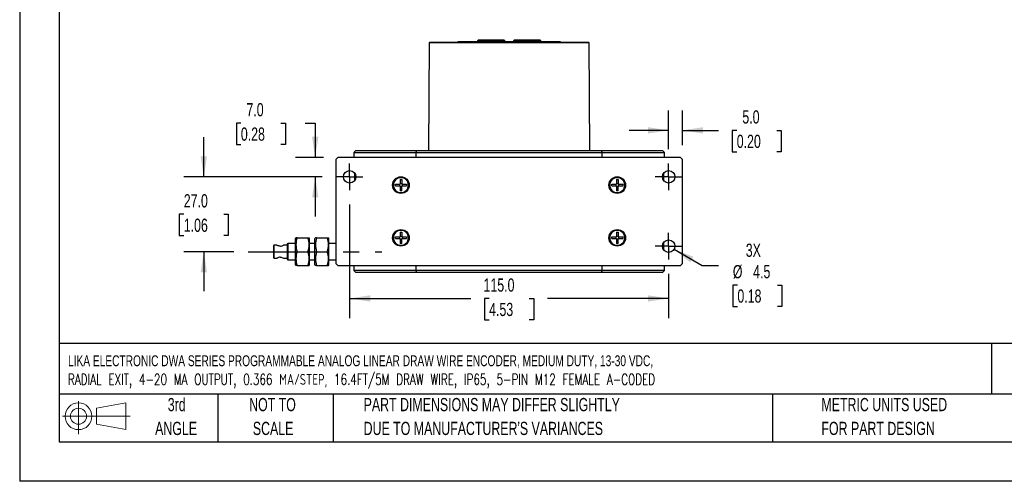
# Model space of a CAD drawing. Header units: millimetres. Extents: x 0 to 629, y 0 to 486.
# Tile 1 of 8: x 0 to 355, y 0 to 167. Entities that reach past the tile are written whole.
import ezdxf

# ---------------------------------------------------------------- set-up
doc = ezdxf.new("R2010")
doc.units = ezdxf.units.MM
doc.header["$LTSCALE"] = 2.25
doc.linetypes.add('CENTERX2', pattern=[20.32, 12.7, -2.54, 2.54, -2.54])
doc.layers.add('CENTER', color=40, linetype='CENTERX2')
doc.layers.add('SLD-DEFPOINTS', color=7, linetype='Continuous')
doc.layers.add('DIMENSIONS', color=140, linetype='Continuous', lineweight=25)
doc.layers.add('TEXT', color=140, linetype='Continuous', lineweight=25)
doc.styles.add('SLDTEXTSTYLE0', font='TXT', dxfattribs={"width": 0.7})
doc.styles.add('SLDTEXTSTYLE1', font='TXT', dxfattribs={"width": 0.7, "bigfont": 'bigfont'})
doc.dimstyles.new('SLDDIMSTYLE0', dxfattribs={"dimtxt": 4.855518, "dimasz": 7.4295, "dimexe": 0, "dimexo": 0.0625, "dimgap": 1.213879, "dimtad": 0, "dimtih": 1, "dimtoh": 1, "dimdec": 1, "dimrnd": 1e-09, "dimzin": 4, "dimdsep": 46, "dimtxsty": 'SLDTEXTSTYLE0', "dimsah": 1, "dimcen": 0.09, "dimadec": 0, "dimazin": 1, "dimtfac": 1, "dimtdec": 1, "dimtofl": 0, "dimtmove": 0, "dimatfit": 3, "dimfxl": 0, "dimfrac": 2, "dimtolj": 1, "dimtzin": 12, "dimarcsym": 0})
doc.dimstyles.new('SLDDIMSTYLE1', dxfattribs={"dimtxt": 4.855518, "dimasz": 7.4295, "dimexe": 0, "dimexo": 0.0625, "dimgap": 1.213879, "dimtad": 0, "dimtih": 1, "dimtoh": 1, "dimdec": 1, "dimrnd": 1e-09, "dimzin": 4, "dimdsep": 46, "dimtxsty": 'SLDTEXTSTYLE0', "dimsah": 1, "dimcen": 0.09, "dimadec": 0, "dimazin": 1, "dimtfac": 1, "dimtdec": 1, "dimtmove": 0, "dimatfit": 0, "dimfxl": 0, "dimfrac": 2, "dimtolj": 1, "dimtzin": 12, "dimarcsym": 0})
doc.dimstyles.new('SLDDIMSTYLE7', dxfattribs={"dimtxt": 4.855518, "dimasz": 7.4295, "dimexe": 0, "dimexo": 0.0625, "dimgap": 1.213879, "dimtad": 0, "dimtih": 1, "dimtoh": 1, "dimdec": 1, "dimrnd": 1e-09, "dimzin": 12, "dimdsep": 46, "dimtxsty": 'SLDTEXTSTYLE0', "dimsah": 1, "dimcen": 0, "dimadec": 0, "dimazin": 3, "dimtfac": 1, "dimtdec": 1, "dimtofl": 0, "dimtmove": 0, "dimatfit": 3, "dimfxl": 0, "dimfrac": 2, "dimtolj": 1, "dimtzin": 12, "dimarcsym": 0})

# ---------------------------------------------------------------- blocks, each defined once
blk = doc.blocks.new('Block11')
at = {"color": 7, "linetype": 'Continuous', "lineweight": 18}
for p, q in [((5.82, 11.95), (5.82, 0)), ((12.33, 9.38), (22.89, 11.32)), ((22.89, 11.32), (22.89, 1.65)), ((12.33, 3.59), (12.33, 9.38)), ((0, 6.48), (24.47, 6.48)), ((12.33, 3.59), (22.89, 1.65))]:
    blk.add_line(p, q, dxfattribs=at)
for radius in [4.84, 2.89]:
    blk.add_circle((5.82, 6.48), radius, dxfattribs=at)
blk = doc.blocks.new('Block12')
at = {"layer": 'SLD-DEFPOINTS'}
blk.add_blockref('Block11', (0, 0), dxfattribs=at)
blk = doc.blocks.new('SW_NOTE_0')
at = {"layer": 'TEXT', "color": 0, "linetype": 'CENTERX2', "lineweight": 18, "char_height": 3.9192, "attachment_point": 1}
for s, insert, style in [('LIKA ELECTRONIC DWA SERIES PROGRAMMABLE ANALOG LINEAR DRAW WIRE ENCODER, MEDIUM DUTY, 13-30 VDC,', (0, 5.05), 'SLDTEXTSTYLE0'), ('RADIAL EXIT, 4-20 MA OUTPUT, 0.366 ΜA/STEP, 16.4FT/5M DRAW WIRE, IP65, 5-PIN M12 FEMALE A-CODED', (0, -1.68), 'SLDTEXTSTYLE1')]:
    blk.add_mtext(s, dxfattribs=dict(at, insert=insert, style=style))
blk = doc.blocks.new('SW_NOTE_0_3')
at = {"layer": 'TEXT', "color": 0, "linetype": 'CENTERX2', "lineweight": 18, "char_height": 4.7625, "attachment_point": 1, "style": 'SLDTEXTSTYLE0'}
for s, insert in [('PART DIMENSIONS MAY DIFFER SLIGHTLY', (0, 6.14)), ("DUE TO MANUFACTURER'S VARIANCES", (0, -2.46))]:
    blk.add_mtext(s, dxfattribs=dict(at, insert=insert))
blk = doc.blocks.new('SW_NOTE_0_4')
at = {"layer": 'TEXT', "color": 0, "linetype": 'CENTERX2', "lineweight": 18, "char_height": 4.762, "attachment_point": 2, "style": 'SLDTEXTSTYLE0'}
for s, insert in [('NOT TO', (11.83, 6.14)), ('SCALE', (12.05, -2.46))]:
    blk.add_mtext(s, dxfattribs=dict(at, insert=insert))
blk = doc.blocks.new('SW_NOTE_0_5')
at = {"layer": 'TEXT', "color": 0, "linetype": 'CENTERX2', "lineweight": 18, "char_height": 4.762, "attachment_point": 2, "style": 'SLDTEXTSTYLE0'}
for s, insert in [('3rd', (5.21, 6.14)), ('ANGLE', (4.99, -2.46))]:
    blk.add_mtext(s, dxfattribs=dict(at, insert=insert))
blk = doc.blocks.new('SW_NOTE_0_6')
at = {"layer": 'TEXT', "color": 0, "linetype": 'CENTERX2', "lineweight": 18, "char_height": 4.7625, "attachment_point": 1, "style": 'SLDTEXTSTYLE0'}
for s, insert in [('METRIC UNITS USED', (0, 6.14)), ('FOR PART DESIGN', (0, -2.46))]:
    blk.add_mtext(s, dxfattribs=dict(at, insert=insert))
blk = doc.blocks.new('_D_21')
at = {"layer": 'DIMENSIONS'}
for p, q in [((233.98, 119.81), (233.98, 133.76)), ((238.98, 121.27), (238.98, 133.76)), ((233.98, 126.61), (219.7, 126.61)), ((238.98, 126.61), (251.98, 126.61)), ((258.55, 126.61), (256.92, 126.61)), ((256.92, 126.61), (256.92, 118.89)), ((272.98, 126.61), (274.61, 126.61)), ((274.61, 126.61), (274.61, 118.89)), ((256.92, 118.89), (258.55, 118.89)), ((274.61, 118.89), (272.98, 118.89))]:
    blk.add_line(p, q, dxfattribs=at)
for points in [[(233.98, 126.61), (226.55, 127.75), (226.55, 125.47)], [(238.98, 126.61), (246.41, 125.47), (246.41, 127.75)]]:
    blk.add_solid(points, dxfattribs=at)
at = {"layer": 'DIMENSIONS', "char_height": 4.762, "attachment_point": 1, "style": 'SLDTEXTSTYLE0'}
for s, insert in [('5.0', (260.57, 133.84)), ('0.20', (258.55, 125.03))]:
    blk.add_mtext(s, dxfattribs=dict(at, insert=insert))
blk = doc.blocks.new('_D_22')
at = {"layer": 'DIMENSIONS'}
for p, q in [((79.75, 129.22), (78.12, 129.22)), ((78.12, 129.22), (78.12, 121.51)), ((94.18, 129.22), (95.81, 129.22)), ((95.81, 129.22), (95.81, 121.51)), ((102.93, 129.22), (106.56, 129.22)), ((106.56, 129.22), (106.56, 116.85)), ((78.12, 121.51), (79.75, 121.51)), ((95.81, 121.51), (94.18, 121.51)), ((109.56, 116.85), (99.42, 116.85)), ((109.02, 109.85), (99.42, 109.85)), ((106.56, 109.85), (106.56, 95.56))]:
    blk.add_line(p, q, dxfattribs=at)
for points in [[(106.56, 116.85), (107.71, 124.28), (105.42, 124.28)], [(106.56, 109.85), (105.42, 102.42), (107.71, 102.42)]]:
    blk.add_solid(points, dxfattribs=at)
at = {"layer": 'DIMENSIONS', "char_height": 4.762, "attachment_point": 1, "style": 'SLDTEXTSTYLE0'}
for s, insert in [('7.0', (81.77, 136.45)), ('0.28', (79.75, 127.65))]:
    blk.add_mtext(s, dxfattribs=dict(at, insert=insert))
blk = doc.blocks.new('_D_23')
at = {"layer": 'DIMENSIONS'}
for p, q in [((235.93, 83.72), (246.09, 77.86)), ((246.09, 77.86), (251.95, 77.86)), ((258.78, 70.81), (257.15, 70.81)), ((257.15, 70.81), (257.15, 63.09)), ((273.21, 70.81), (274.84, 70.81)), ((274.84, 70.81), (274.84, 63.09)), ((257.15, 63.09), (258.78, 63.09)), ((274.84, 63.09), (273.21, 63.09))]:
    blk.add_line(p, q, dxfattribs=at)
blk.add_solid([(235.93, 83.72), (241.79, 79.02), (242.94, 81)], dxfattribs=at)
at = {"layer": 'DIMENSIONS', "char_height": 4.762, "attachment_point": 1, "style": 'SLDTEXTSTYLE0'}
for s, insert in [('3X', (261.8, 85.75)), ('%%c', (257.14, 78.03)), ('4.5', (264.47, 78.03)), ('0.18', (258.78, 69.23))]:
    blk.add_mtext(s, dxfattribs=dict(at, insert=insert))
blk = doc.blocks.new('_D_24')
at = {"layer": 'DIMENSIONS'}
for p, q in [((118.98, 99.88), (118.98, 58.82)), ((233.98, 74.88), (233.98, 58.82)), ((118.98, 65.97), (162.69, 65.97)), ((169.27, 65.97), (167.64, 65.97)), ((167.64, 65.97), (167.64, 58.25)), ((183.7, 65.97), (185.33, 65.97)), ((185.33, 65.97), (185.33, 58.25)), ((233.98, 65.97), (190.28, 65.97)), ((167.64, 58.25), (169.27, 58.25)), ((185.33, 58.25), (183.7, 58.25))]:
    blk.add_line(p, q, dxfattribs=at)
for points in [[(118.98, 65.97), (126.41, 64.82), (126.41, 67.11)], [(233.98, 65.97), (226.55, 67.11), (226.55, 64.82)]]:
    blk.add_solid(points, dxfattribs=at)
at = {"layer": 'DIMENSIONS', "char_height": 4.762, "attachment_point": 1, "style": 'SLDTEXTSTYLE0'}
for s, insert in [('115.0', (167.25, 73.19)), ('4.53', (169.27, 64.39))]:
    blk.add_mtext(s, dxfattribs=dict(at, insert=insert))
blk = doc.blocks.new('_D_25')
at = {"layer": 'DIMENSIONS'}
for p, q in [((66.38, 109.85), (66.38, 124.14)), ((109.02, 109.85), (59.24, 109.85)), ((59.17, 96.35), (57.54, 96.35)), ((57.54, 96.35), (57.54, 88.63)), ((73.6, 96.35), (75.23, 96.35)), ((75.23, 96.35), (75.23, 88.63)), ((57.54, 88.63), (59.17, 88.63)), ((75.23, 88.63), (73.6, 88.63)), ((77.22, 82.85), (59.24, 82.85)), ((66.38, 82.85), (66.38, 68.56))]:
    blk.add_line(p, q, dxfattribs=at)
for points in [[(66.38, 109.85), (67.53, 117.28), (65.24, 117.28)], [(66.38, 82.85), (65.24, 75.42), (67.53, 75.42)]]:
    blk.add_solid(points, dxfattribs=at)
at = {"layer": 'DIMENSIONS', "char_height": 4.762, "attachment_point": 1, "style": 'SLDTEXTSTYLE0'}
for s, insert in [('27.0', (59.17, 103.58)), ('1.06', (59.17, 94.77))]:
    blk.add_mtext(s, dxfattribs=dict(at, insert=insert))
blk = doc.blocks.new('SW_CENTERMARKSYMBOL_6')
at = {"layer": 'CENTER', "color": 0}
for p, q in [((0, 2.54), (0, 4.79)), ((-2.54, 0), (-4.79, 0)), ((0, 0), (-2.54, 0)), ((0, 0), (0, 2.54)), ((0, 0), (0, -2.54)), ((0, 0), (2.54, 0)), ((2.54, 0), (4.79, 0)), ((0, -2.54), (0, -4.79))]:
    blk.add_line(p, q, dxfattribs=at)
blk = doc.blocks.new('SW_CENTERMARKSYMBOL_7')
at = {"layer": 'CENTER', "color": 0}
for p, q in [((0, 2.54), (0, 4.79)), ((-2.54, 0), (-4.79, 0)), ((0, 0), (-2.54, 0)), ((0, 0), (0, 2.54)), ((0, 0), (0, -2.54)), ((0, 0), (2.54, 0)), ((2.54, 0), (4.79, 0)), ((0, -2.54), (0, -4.79))]:
    blk.add_line(p, q, dxfattribs=at)
blk = doc.blocks.new('SW_CENTERMARKSYMBOL_8')
at = {"layer": 'CENTER', "color": 0}
for p, q in [((0, 2.54), (0, 4.79)), ((-2.54, 0), (-4.79, 0)), ((0, 0), (-2.54, 0)), ((0, 0), (0, 2.54)), ((0, 0), (0, -2.54)), ((0, 0), (2.54, 0)), ((2.54, 0), (4.79, 0)), ((0, -2.54), (0, -4.79))]:
    blk.add_line(p, q, dxfattribs=at)

msp = doc.modelspace()

# ---------------------------------------------------------------- linework, layer by layer
at = {"color": 7, "linetype": 'Continuous'}
for p in [(0.01, 485.78), (628.66, 0.01)]:
    msp.add_line(p, (0.01, 0.01), dxfattribs=at)
for p, q in [((147.67, 158.15), (147.43, 119.35)), ((205.3, 158.15), (147.67, 158.15)), ((205.1, 158.35), (147.87, 158.35)), ((157.98, 158.53), (157.98, 158.35)), ((194.98, 158.53), (157.98, 158.53)), ((165.04, 158.88), (165.03, 158.77)), ((165.03, 158.77), (174.94, 158.77)), ((174.92, 158.88), (165.04, 158.88)), ((174.63, 159.12), (165.34, 159.12)), ((169.48, 158.54), (169.48, 158.53)), ((170.9, 158.54), (169.48, 158.54)), ((171.31, 158.54), (170.9, 158.54)), ((170.9, 158.53), (170.9, 158.54)), ((171.31, 158.53), (171.31, 158.54)), ((171.68, 158.54), (171.31, 158.54)), ((171.68, 158.53), (171.68, 158.54)), ((172.08, 158.54), (171.68, 158.54)), ((172.08, 158.53), (172.08, 158.54)), ((173.48, 158.54), (172.08, 158.54)), ((173.48, 158.53), (173.48, 158.54)), ((174.94, 158.77), (174.92, 158.88)), ((175.46, 158.53), (175.46, 158.58)), ((175.46, 158.58), (175.86, 158.58)), ((175.86, 158.53), (175.86, 158.58)), ((175.86, 158.58), (176.62, 158.58)), ((176.62, 158.58), (177.83, 158.58)), ((176.62, 158.53), (176.62, 158.58)), ((177.83, 158.54), (177.83, 158.58)), ((178.04, 158.88), (178.03, 158.77)), ((178.03, 158.77), (187.94, 158.77)), ((187.92, 158.88), (178.04, 158.88)), ((187.63, 159.12), (178.34, 159.12)), ((179.48, 158.54), (179.48, 158.53)), ((181.27, 158.54), (179.48, 158.54)), ((181.68, 158.54), (181.28, 158.54)), ((181.28, 158.53), (181.28, 158.54)), ((181.68, 158.54), (181.68, 158.53)), ((183.48, 158.54), (181.68, 158.54)), ((183.48, 158.53), (183.48, 158.54)), ((187.94, 158.77), (187.92, 158.88)), ((194.98, 158.35), (194.98, 158.53)), ((205.53, 119.35), (205.3, 158.15)), ((121.23, 119.35), (120.48, 118.59)), ((120.48, 118.6), (120.48, 116.85)), ((121.23, 119.35), (143.13, 119.35)), ((143.13, 119.35), (142.88, 118.6)), ((142.88, 118.6), (142.88, 116.85)), ((142.88, 118.6), (210.08, 118.6)), ((143.13, 119.35), (209.83, 119.35)), ((210.08, 118.6), (209.83, 119.35)), ((209.83, 119.35), (231.73, 119.35)), ((210.08, 116.85), (210.08, 118.6)), ((232.49, 118.59), (231.73, 119.35)), ((232.48, 116.85), (232.48, 118.6)), ((113.98, 116.1), (114.73, 116.85)), ((113.98, 116.1), (113.98, 78.6)), ((238.23, 116.85), (114.73, 116.85)), ((238.23, 116.85), (238.98, 116.1)), ((238.98, 78.6), (238.98, 116.1)), ((120.48, 111.53), (120.48, 111.35)), ((120.48, 111.35), (120.66, 111.35)), ((120.68, 111.32), (120.68, 108.38)), ((232.28, 108.38), (232.28, 111.32)), ((232.31, 111.35), (232.48, 111.35)), ((232.48, 111.35), (232.48, 111.53)), ((135.48, 107.15), (137.01, 107.15)), ((135.48, 106.55), (135.48, 107.15)), ((135.48, 106.55), (137.01, 106.55)), ((136.98, 107.15), (136.98, 106.55)), ((137.18, 108.85), (137.78, 108.85)), ((137.18, 108.85), (137.18, 107.32)), ((137.78, 107.35), (137.18, 107.35)), ((137.78, 108.85), (137.78, 107.35)), ((137.95, 106.55), (139.48, 106.55)), ((137.98, 107.15), (139.48, 107.15)), ((137.98, 106.55), (137.98, 107.15)), ((139.48, 107.15), (139.48, 106.55)), ((213.48, 107.15), (215.01, 107.15)), ((213.48, 106.55), (213.48, 107.15)), ((213.48, 106.55), (215.01, 106.55)), ((214.98, 107.15), (214.98, 106.55)), ((215.18, 108.85), (215.78, 108.85)), ((215.18, 108.85), (215.18, 107.32)), ((215.78, 107.35), (215.18, 107.35)), ((215.78, 108.85), (215.78, 107.35)), ((215.95, 106.55), (217.48, 106.55)), ((215.98, 107.15), (217.48, 107.15)), ((215.98, 106.55), (215.98, 107.15)), ((217.48, 107.15), (217.48, 106.55)), ((137.18, 106.38), (137.18, 104.85)), ((137.78, 106.35), (137.18, 106.35)), ((137.78, 104.85), (137.18, 104.85)), ((137.78, 104.85), (137.78, 106.38)), ((215.18, 106.38), (215.18, 104.85)), ((215.78, 106.35), (215.18, 106.35)), ((215.78, 104.85), (215.18, 104.85)), ((215.78, 104.85), (215.78, 106.38)), ((137.18, 89.85), (137.78, 89.85)), ((137.18, 89.85), (137.18, 88.32)), ((137.78, 89.85), (137.78, 88.35)), ((215.18, 89.85), (215.78, 89.85)), ((215.18, 89.85), (215.18, 88.32)), ((215.78, 89.85), (215.78, 88.35)), ((96.68, 85.85), (96.48, 85.65)), ((96.48, 85.65), (96.48, 80.05)), ((99.48, 85.85), (96.68, 85.85)), ((96.68, 85.85), (96.68, 79.85)), ((99.61, 87.85), (99.48, 87.62)), ((99.48, 78.08), (99.48, 87.62)), ((100.06, 87.85), (99.63, 87.85)), ((100.06, 87.85), (103.91, 87.85)), ((103.91, 87.85), (104.34, 87.85)), ((104.48, 87.62), (104.35, 87.85)), ((104.48, 82.85), (104.48, 87.62)), ((106.48, 85.85), (104.48, 85.85)), ((106.61, 87.85), (106.48, 87.62)), ((106.48, 78.08), (106.48, 87.62)), ((107.06, 87.85), (106.63, 87.85)), ((107.06, 87.85), (110.91, 87.85)), ((110.91, 87.85), (111.34, 87.85)), ((111.48, 87.62), (111.35, 87.85)), ((111.48, 82.85), (111.48, 87.62)), ((113.98, 85.85), (111.48, 85.85)), ((135.48, 88.15), (137.01, 88.15)), ((135.48, 87.55), (135.48, 88.15)), ((135.48, 87.55), (137.01, 87.55)), ((136.98, 88.15), (136.98, 87.55)), ((137.78, 88.35), (137.18, 88.35)), ((137.18, 87.38), (137.18, 85.85)), ((137.78, 87.35), (137.18, 87.35)), ((137.78, 85.85), (137.18, 85.85)), ((137.78, 85.85), (137.78, 87.38)), ((137.95, 87.55), (139.48, 87.55)), ((137.98, 88.15), (139.48, 88.15)), ((137.98, 87.55), (137.98, 88.15)), ((139.48, 88.15), (139.48, 87.55)), ((213.48, 88.15), (215.01, 88.15)), ((213.48, 87.55), (213.48, 88.15)), ((213.48, 87.55), (215.01, 87.55)), ((214.98, 88.15), (214.98, 87.55)), ((215.78, 88.35), (215.18, 88.35)), ((215.18, 87.38), (215.18, 85.85)), ((215.78, 87.35), (215.18, 87.35)), ((215.78, 85.85), (215.18, 85.85)), ((215.78, 85.85), (215.78, 87.38)), ((215.95, 87.55), (217.48, 87.55)), ((215.98, 88.15), (217.48, 88.15)), ((215.98, 87.55), (215.98, 88.15)), ((217.48, 88.15), (217.48, 87.55)), ((232.28, 83.38), (232.28, 86.32)), ((91.68, 85.2), (91.48, 85)), ((91.48, 85), (91.48, 80.7)), ((92.8, 85.2), (91.68, 85.2)), ((91.68, 85.2), (91.68, 80.5)), ((96.48, 85.2), (95.17, 85.2)), ((100.06, 82.85), (103.91, 82.85)), ((104.48, 78.08), (104.48, 82.85)), ((107.06, 82.85), (110.91, 82.85)), ((111.48, 78.08), (111.48, 82.85)), ((232.48, 83.35), (232.31, 83.35)), ((232.48, 83.17), (232.48, 83.35)), ((91.48, 80.7), (91.68, 80.5)), ((91.68, 80.5), (92.79, 80.5)), ((95.17, 80.5), (96.48, 80.5)), ((96.48, 80.05), (96.68, 79.85)), ((96.68, 79.85), (99.48, 79.85)), ((104.48, 79.85), (106.48, 79.85)), ((111.48, 79.85), (113.98, 79.85)), ((114.73, 77.85), (113.98, 78.6)), ((238.98, 78.6), (238.23, 77.85)), ((99.48, 78.08), (99.61, 77.85)), ((100.06, 77.85), (99.62, 77.85)), ((100.06, 77.85), (103.91, 77.85)), ((103.91, 77.85), (104.35, 77.85)), ((104.35, 77.85), (104.48, 78.08)), ((106.48, 78.08), (106.61, 77.85)), ((107.06, 77.85), (106.62, 77.85)), ((107.06, 77.85), (110.91, 77.85)), ((110.91, 77.85), (111.35, 77.85)), ((111.35, 77.85), (111.48, 78.08)), ((114.73, 77.85), (238.23, 77.85)), ((120.47, 76.11), (121.23, 75.35)), ((120.48, 77.85), (120.48, 76.1)), ((143.13, 75.35), (121.23, 75.35)), ((142.88, 77.85), (142.88, 76.1)), ((142.88, 76.1), (143.13, 75.35)), ((210.08, 76.1), (142.88, 76.1)), ((209.83, 75.35), (143.13, 75.35)), ((209.83, 75.35), (210.08, 76.1)), ((231.73, 75.35), (209.83, 75.35)), ((210.08, 76.1), (210.08, 77.85)), ((231.73, 75.35), (232.49, 76.11)), ((232.48, 76.1), (232.48, 77.85))]:
    msp.add_line(p, q)
at = {"flags": 128}
for points in [[(120.5, 118.6), (120.62, 118.6), (121.08, 118.6), (121.89, 118.6), (123.03, 118.6), (124.5, 118.6), (126.28, 118.6), (128.36, 118.6), (130.74, 118.6), (133.4, 118.6), (136.33, 118.6), (139.49, 118.6), (142.88, 118.6)], [(210.08, 118.6), (213.47, 118.6), (216.64, 118.6), (219.56, 118.6), (222.22, 118.6), (224.6, 118.6), (226.69, 118.6), (228.47, 118.6), (229.94, 118.6), (231.07, 118.6), (231.88, 118.6), (232.35, 118.6), (232.46, 118.6)], [(93.98, 84.8), (93.68, 84.83), (93.4, 84.9), (93.13, 85.01), (92.9, 85.13), (92.79, 85.2), (92.8, 85.19)], [(93.98, 80.9), (94.29, 80.87), (94.57, 80.8), (94.84, 80.68), (95.07, 80.56), (95.18, 80.5), (95.17, 80.51)], [(142.88, 76.1), (139.49, 76.1), (136.32, 76.1), (133.4, 76.1), (130.74, 76.1), (128.36, 76.1), (126.28, 76.1), (124.5, 76.1), (123.03, 76.1), (121.89, 76.1), (121.08, 76.1), (120.61, 76.1), (120.5, 76.1)], [(232.46, 76.1), (232.35, 76.1), (231.88, 76.1), (231.07, 76.1), (229.93, 76.1), (228.47, 76.1), (226.69, 76.1), (224.6, 76.1), (222.22, 76.1), (219.56, 76.1), (216.64, 76.1), (213.47, 76.1), (210.08, 76.1)]]:
    msp.add_lwpolyline(points, dxfattribs=at)
for centre, radius in [((118.98, 109.85), 2.25), ((233.98, 109.85), 2.25), ((137.48, 106.85), 3), ((137.48, 106.85), 2.81), ((215.48, 106.85), 3), ((215.48, 106.85), 2.81), ((137.48, 87.85), 3), ((137.48, 87.85), 2.81), ((215.48, 87.85), 3), ((215.48, 87.85), 2.81), ((233.98, 84.85), 2.25)]:
    msp.add_circle(centre, radius)
for centre, radius, start, end in [((147.87, 158.15), 0.2, 90, 179.65), ((164.73, 158.82), 0.3, 285.2036, 350), ((165.34, 158.82), 0.3, 90, 170), ((174.63, 158.82), 0.3, 10, 90), ((175.23, 158.82), 0.3, 190, 254.7964), ((177.73, 158.82), 0.3, 285.2036, 350), ((178.34, 158.82), 0.3, 90, 170), ((187.63, 158.82), 0.3, 10, 90), ((188.23, 158.82), 0.3, 190, 254.7964), ((205.1, 158.15), 0.2, 0.35, 90), ((137.48, 106.85), 2.71, 0, 180), ((137.48, 106.85), 2.71, 180, 0), ((137.01, 107.32), 0.17, 270, 0), ((137.01, 106.38), 0.17, 0, 90), ((137.98, 107.35), 0.2, 180, 270), ((137.95, 106.38), 0.17, 90, 180), ((215.48, 106.85), 2.71, 0, 180), ((215.48, 106.85), 2.71, 180, 0), ((215.01, 107.32), 0.17, 270, 0), ((215.01, 106.38), 0.17, 0, 90), ((215.98, 107.35), 0.2, 180, 270), ((215.95, 106.38), 0.17, 90, 180), ((137.48, 87.85), 2.71, 0, 180), ((215.48, 87.85), 2.71, 0, 180), ((106.97, 85.35), 7.35, 160.1019, 199.8981), ((97, 85.35), 7.35, 340.1019, 19.8981), ((113.97, 85.35), 7.35, 160.1019, 199.8981), ((104, 85.35), 7.35, 340.1019, 19.8981), ((137.48, 87.85), 2.71, 180, 0), ((137.01, 88.32), 0.17, 270, 0), ((137.01, 87.38), 0.17, 0, 90), ((137.98, 88.35), 0.2, 180, 270), ((137.95, 87.38), 0.17, 90, 180), ((215.48, 87.85), 2.71, 180, 0), ((215.01, 88.32), 0.17, 270, 0), ((215.01, 87.38), 0.17, 0, 90), ((215.98, 88.35), 0.2, 180, 270), ((215.95, 87.38), 0.17, 90, 180), ((93.85, 87.2), 2.4, 273.2094, 303.3858), ((106.97, 80.35), 7.35, 160.1019, 199.8981), ((97, 80.35), 7.35, 340.1019, 19.8981), ((113.97, 80.35), 7.35, 160.1019, 199.8981), ((104, 80.35), 7.35, 340.1019, 19.8981), ((94.13, 78.45), 2.45, 93.5082, 123.1006)]:
    msp.add_arc(centre, radius, start, end)
at = {"layer": 'CENTER'}
msp.add_line((82.4, 82.85), (130.57, 82.85), dxfattribs=at)
at = {"layer": 'TEXT'}
for p, q in [((14.29, 471.49), (14.29, 14.29)), ((614.36, 49.78), (14.29, 49.78)), ((350.46, 49.78), (350.46, 31.43)), ((614.36, 31.43), (14.29, 31.43)), ((71.44, 31.43), (71.44, 14.29)), ((112.98, 31.43), (112.98, 14.29)), ((271.45, 31.43), (271.45, 14.29)), ((14.29, 14.29), (614.36, 14.29))]:
    msp.add_line(p, q, dxfattribs=at)

# ---------------------------------------------------------------- block references
at = {"layer": 'CENTER'}
for name, p in [('SW_CENTERMARKSYMBOL_6', (118.98, 109.85)), ('SW_CENTERMARKSYMBOL_8', (233.98, 109.85)), ('SW_CENTERMARKSYMBOL_7', (233.98, 84.85))]:
    msp.add_blockref(name, p, dxfattribs=at)
at = {"layer": 'SLD-DEFPOINTS'}
msp.add_blockref('Block12', (15.39, 17), dxfattribs=at)
at = {"layer": 'TEXT', "linetype": 'CENTERX2', "lineweight": 18}
for name, p in [('SW_NOTE_0', (17.43, 40.41)), ('SW_NOTE_0_5', (51.41, 23.93)), ('SW_NOTE_0_4', (79.33, 23.93)), ('SW_NOTE_0_3', (124.02, 23.93)), ('SW_NOTE_0_6', (289.08, 23.93))]:
    msp.add_blockref(name, p, dxfattribs=at)

# ---------------------------------------------------------------- dimensions: what is measured, and where the dimension line sits
at = {"layer": 'DIMENSIONS'}
for base, p2, picture, middle in [((106.56, 116.85), (114.73, 116.85), '_D_22', (106.56, 129.22)), ((66.38, 82.85), (82.4, 82.85), '_D_25', (66.38, 96.35))]:
    dim = msp.add_linear_dim(base=base, p1=(114.19, 109.85), p2=p2, angle=90, dimstyle='SLDDIMSTYLE1', dxfattribs=at)
    dim.commit()
    dim.dimension.update_dxf_attribs({"geometry": picture, "text_midpoint": middle, "dimtype": 160})
for base, p1, p2, dimstyle, picture, middle in [((238.98, 126.61), (233.98, 114.64), (238.98, 116.1), 'SLDDIMSTYLE1', '_D_21', (265.77, 126.61)), ((233.98, 65.97), (118.98, 105.06), (233.98, 80.06), 'SLDDIMSTYLE0', '_D_24', (176.48, 65.97))]:
    dim = msp.add_linear_dim(base=base, p1=p1, p2=p2, dimstyle=dimstyle, dxfattribs=at)
    dim.commit()
    dim.dimension.update_dxf_attribs({"geometry": picture, "text_midpoint": middle, "dimtype": 160})
dim = msp.add_diameter_dim_2p(p1=(232.03, 85.97), p2=(235.93, 83.72), text='3X\\P<>', dimstyle='SLDDIMSTYLE7', dxfattribs=at)
dim.commit()
dim.dimension.update_dxf_attribs({"geometry": '_D_23', "text_midpoint": (266, 74.67), "dimtype": 163})

doc.saveas('drawing.dxf')
